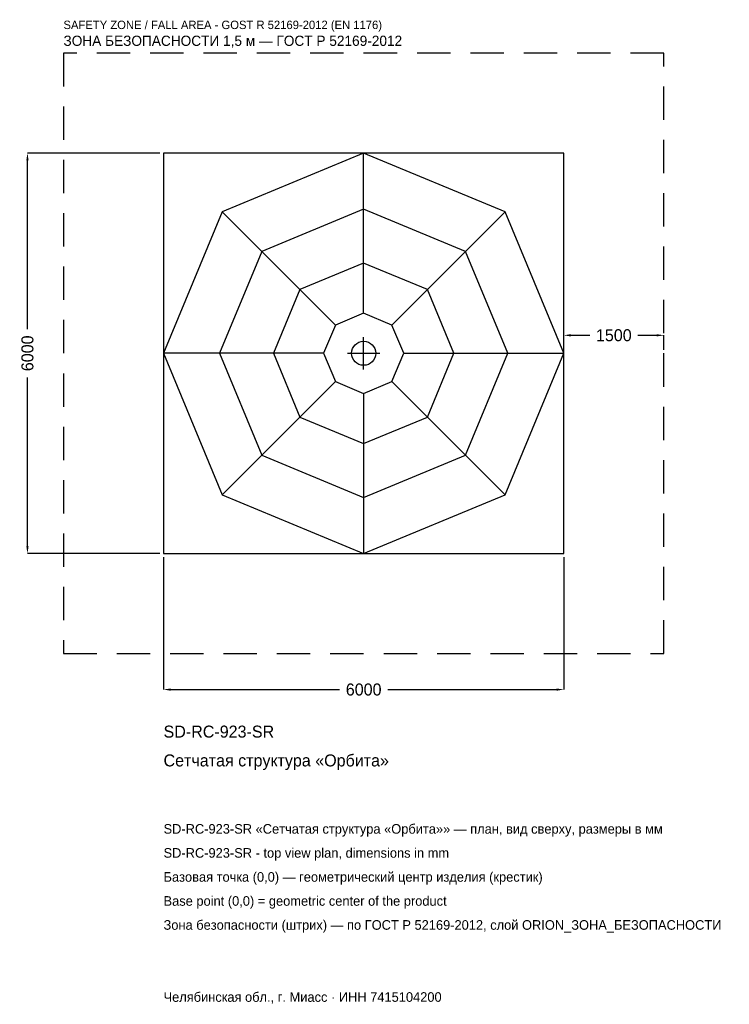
# Model space of a CAD drawing. Header units: metres. Extents: x -5157 to 5481, y -9757 to 5001.
import ezdxf

# ---------------------------------------------------------------- set-up
doc = ezdxf.new("R2010")
doc.units = ezdxf.units.M
doc.linetypes.add('DASHED', pattern=[800, 500, -300])
for name, color, linetype in [('ORION_ДАННЫЕ', 3, 'Continuous'), ('ORION_ЗОНА_БЕЗОПАСНОСТИ', 1, 'Continuous'), ('ORION_КОНТУР', 7, 'Continuous'), ('ORION_РАЗМЕРЫ', 8, 'Continuous')]:
    doc.layers.add(name, color=color, linetype=linetype)
doc.dimstyles.new('ORION', dxfattribs={"dimtxt": 180, "dimasz": 108, "dimexe": 1.25, "dimexo": 54, "dimtad": 1, "dimdec": 0, "dimcen": 2.5, "dimazin": 3, "dimtfac": 1, "dimtmove": 0, "dimatfit": 3, "dimarcsym": 0})

# ---------------------------------------------------------------- blocks, each defined once
blk = doc.blocks.new('_CLOSEDFILLED')
at = {"color": 0, "linetype": 'BYBLOCK'}
blk.add_solid([(-1, 0.16), (0, 0), (-1, -0.16)], dxfattribs=at)
blk = doc.blocks.new('*D1')
for p, q in [((-3000, -3054), (-3000, -5040)), ((3000, -3054), (3000, -5040)), ((-2892, -5040), (-360, -5040)), ((360, -5040), (2892, -5040))]:
    blk.add_line(p, q)
at = {"layer": 'Defpoints'}
for p in [(-3000, -3000), (3000, -3000), (-3000, -5040)]:
    blk.add_point(p, dxfattribs=at)
at = {"layer": 'ORION_РАЗМЕРЫ', "xscale": 108, "yscale": 108, "rotation": 180}
blk.add_blockref('_CLOSEDFILLED', (-3000, -5040), dxfattribs=at)
at = {"layer": 'ORION_РАЗМЕРЫ', "xscale": 108, "yscale": 108}
blk.add_blockref('_CLOSEDFILLED', (3000, -5040), dxfattribs=at)
at = {"layer": 'ORION_РАЗМЕРЫ', "insert": (0, -5040), "char_height": 180, "attachment_point": 5}
blk.add_mtext('6000', dxfattribs=at)
blk = doc.blocks.new('*D2')
for p, q in [((-3054, 3000), (-5040, 3000)), ((-5040, 360), (-5040, 2892)), ((-5040, -2892), (-5040, -360)), ((-3054, -3000), (-5040, -3000))]:
    blk.add_line(p, q)
at = {"layer": 'Defpoints'}
for p in [(-3000, 3000), (-5040, -3000), (-3000, -3000)]:
    blk.add_point(p, dxfattribs=at)
at = {"layer": 'ORION_РАЗМЕРЫ', "xscale": 108, "yscale": 108}
for p, rotation in [((-5040, 3000), 90), ((-5040, -3000), 270)]:
    blk.add_blockref('_CLOSEDFILLED', p, dxfattribs=dict(at, rotation=rotation))
at = {"layer": 'ORION_РАЗМЕРЫ', "insert": (-5040, 0), "char_height": 180, "attachment_point": 5, "rotation": 90}
blk.add_mtext('6000', dxfattribs=at)
blk = doc.blocks.new('*D3')
for p, q in [((3000, 54), (3000, 270)), ((3108, 270), (3390, 270)), ((4110, 270), (4392, 270)), ((4500, 54), (4500, 270))]:
    blk.add_line(p, q)
at = {"layer": 'Defpoints'}
for p in [(3000, 270), (3000, 0), (4500, 0)]:
    blk.add_point(p, dxfattribs=at)
at = {"layer": 'ORION_РАЗМЕРЫ', "xscale": 108, "yscale": 108, "rotation": 180}
blk.add_blockref('_CLOSEDFILLED', (3000, 270), dxfattribs=at)
at = {"layer": 'ORION_РАЗМЕРЫ', "xscale": 108, "yscale": 108}
blk.add_blockref('_CLOSEDFILLED', (4500, 270), dxfattribs=at)
at = {"layer": 'ORION_РАЗМЕРЫ', "insert": (3750, 270), "char_height": 180, "attachment_point": 5}
blk.add_mtext('1500', dxfattribs=at)
blk = doc.blocks.new('ОРИОН SD-RC-923-SR Сетчатая структура Орбита')
at = {"layer": 'ORION_ЗОНА_БЕЗОПАСНОСТИ', "linetype": 'DASHED'}
blk.add_lwpolyline([(-4500, -4500), (4500, -4500), (4500, 4500), (-4500, 4500)], close=True, dxfattribs=at)
at = {"layer": 'ORION_КОНТУР'}
for p, q in [((0, 600), (0, 3000)), ((-424.3, 424.3), (-2121.3, 2121.3)), ((424.3, 424.3), (2121.3, 2121.3)), ((-600, 0), (-3000, 0)), ((600, 0), (3000, 0)), ((-424.3, -424.3), (-2121.3, -2121.3)), ((424.3, -424.3), (2121.3, -2121.3)), ((0, -600), (0, -3000))]:
    blk.add_line(p, q, dxfattribs=at)
for points in [[(-3000, -3000), (3000, -3000), (3000, 3000), (-3000, 3000)], [(3000, 0), (2121.3, 2121.3), (0, 3000), (-2121.3, 2121.3), (-3000, 0), (-2121.3, -2121.3), (0, -3000), (2121.3, -2121.3)], [(2160, 0), (1527.4, 1527.4), (0, 2160), (-1527.4, 1527.4), (-2160, 0), (-1527.4, -1527.4), (0, -2160), (1527.4, -1527.4)], [(1350, 0), (954.6, 954.6), (0, 1350), (-954.6, 954.6), (-1350, 0), (-954.6, -954.6), (0, -1350), (954.6, -954.6)], [(600, 0), (424.3, 424.3), (0, 600), (-424.3, 424.3), (-600, 0), (-424.3, -424.3), (0, -600), (424.3, -424.3)]]:
    blk.add_lwpolyline(points, close=True, dxfattribs=at)
blk.add_circle((0, 0), 180, dxfattribs=at)
at = {"layer": 'ORION_РАЗМЕРЫ'}
for p, q in [((0, -240), (0, 240)), ((-240, 0), (240, 0))]:
    blk.add_line(p, q, dxfattribs=at)
at = {"layer": 'ORION_ДАННЫЕ'}
for tag, p in [('АРТИКУЛ', (-3000, -5760)), ('НАИМЕНОВАНИЕ', (-3000, -6192))]:
    blk.add_attdef(tag, p, '', height=180, dxfattribs=at)
at = {"layer": 'ORION_ДАННЫЕ', "flags": 1}
for tag, p in [('ПРОИЗВОДИТЕЛЬ', (-3000, -6624)), ('ТЕЛЕФОН', (-3000, -7056)), ('САЙТ', (-3000, -7920)), ('АДРЕС', (-3000, -8352)), ('РЕКВИЗИТЫ', (-3000, -8784)), ('ГАБАРИТЫ', (-3000, -9216)), ('ЗОНА_БЕЗОПАСНОСТИ', (-3000, -9648))]:
    blk.add_attdef(tag, p, '', height=180, dxfattribs=at)
at = {"layer": 'ORION_ЗОНА_БЕЗОПАСНОСТИ', "color": 1}
for s, height, p in [('SAFETY ZONE / FALL AREA - GOST R 52169-2012 (EN 1176)', 126, (-4500, 4860)), ('ЗОНА БЕЗОПАСНОСТИ 1,5 м — ГОСТ Р 52169-2012', 153, (-4500, 4608))]:
    blk.add_text(s, height=height, dxfattribs=at).set_placement(p)
at = {"layer": 'ORION_РАЗМЕРЫ'}
dim = blk.add_linear_dim(base=(-5040, -3000), p1=(-3000, -3000), p2=(-3000, 3000), angle=90, dimstyle='ORION', dxfattribs=at)
dim.commit()
dim.dimension.update_dxf_attribs({"geometry": '*D2', "text_midpoint": (-5040, 0)})
for base, p1, p2, picture, middle in [((3000, 270), (3000, 0), (4500, 0), '*D3', (3750, 270)), ((-3000, -5040), (-3000, -3000), (3000, -3000), '*D1', (0, -5040))]:
    dim = blk.add_linear_dim(base=base, p1=p1, p2=p2, dimstyle='ORION', dxfattribs=at)
    dim.commit()
    dim.dimension.update_dxf_attribs({"geometry": picture, "text_midpoint": middle})

msp = doc.modelspace()

# ---------------------------------------------------------------- block references
msp.add_blockref('ОРИОН SD-RC-923-SR Сетчатая структура Орбита', (0, 0)).add_auto_attribs({'АРТИКУЛ': 'SD-RC-923-SR', 'НАИМЕНОВАНИЕ': 'Сетчатая структура «Орбита»'})

# ---------------------------------------------------------------- texts
at = {"layer": 'ORION_ДАННЫЕ', "color": 3}
for s, p in [('SD-RC-923-SR «Сетчатая структура «Орбита»» — план, вид сверху, размеры в мм', (-3000, -7200)), ('SD-RC-923-SR - top view plan, dimensions in mm', (-3000, -7560)), ('Челябинская обл., г. Миасс · ИНН 7415104200', (-3000, -9720))]:
    msp.add_text(s, height=144, dxfattribs=at).set_placement(p)
at = {"layer": 'ORION_ДАННЫЕ', "color": 7}
for s, p in [('Базовая точка (0,0) — геометрический центр изделия (крестик)', (-3000, -7920)), ('Base point (0,0) = geometric center of the product', (-3000, -8280))]:
    msp.add_text(s, height=144, dxfattribs=at).set_placement(p)
at = {"layer": 'ORION_ДАННЫЕ', "color": 1}
msp.add_text('Зона безопасности (штрих) — по ГОСТ Р 52169-2012, слой ORION_ЗОНА_БЕЗОПАСНОСТИ', height=144, dxfattribs=at).set_placement((-3000, -8640))

doc.saveas('drawing.dxf')
